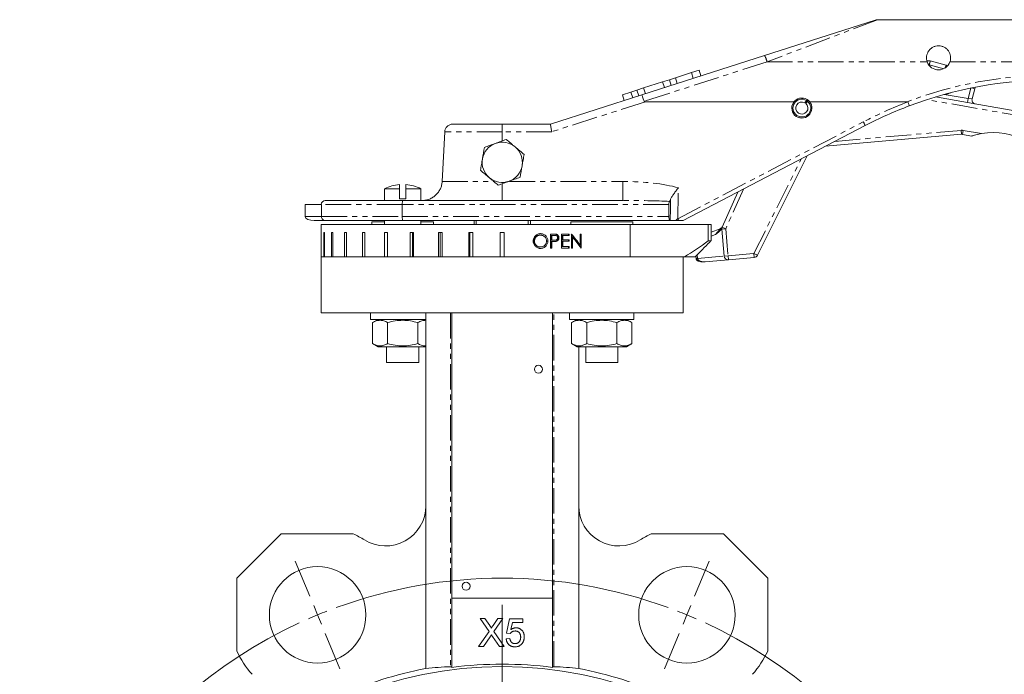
# Model space of a CAD drawing. Header units: millimetres. Extents: x 64 to 548, y -48 to 513.
# Tile 3 of 5: x 64 to 309, y 350 to 513. Entities that reach past the tile are written whole.
import ezdxf

# ---------------------------------------------------------------- set-up
doc = ezdxf.new("R2010")
doc.units = ezdxf.units.MM
doc.linetypes.add('PHANTOM', pattern=[12.7, 6.35, -1.27, 1.27, -1.27, 1.27, -1.27])

# ---------------------------------------------------------------- blocks, each defined once
blk = doc.blocks.new('SW_CENTERMARKSYMBOL_0')
at = {"color": 0, "linetype": 'Continuous', "lineweight": 0}
for p, q in [((-1.91, 4.62), (-5.55, 13.4)), ((93.76, 4.62), (97.39, 13.4)), ((45.92, -105.87), (45.92, 2.5)), ((0, 0), (-0.96, 2.31)), ((0, 0), (0.96, -2.31)), ((91.84, 0), (90.89, -2.31)), ((91.84, 0), (92.8, 2.31)), ((1.91, -4.62), (5.55, -13.4)), ((89.93, -4.62), (86.3, -13.4)), ((45.92, -110.87), (45.92, -108.37)), ((40.92, -110.87), (-67.44, -110.87)), ((45.92, -110.87), (43.42, -110.87)), ((45.92, -110.87), (45.92, -113.37)), ((45.92, -110.87), (48.42, -110.87)), ((50.92, -110.87), (159.29, -110.87)), ((45.92, -115.87), (45.92, -224.23)), ((1.91, -217.11), (5.55, -208.33)), ((89.93, -217.11), (86.3, -208.33)), ((0, -221.73), (0.96, -219.42)), ((91.84, -221.73), (90.89, -219.42)), ((0, -221.73), (-0.96, -224.04)), ((91.84, -221.73), (92.8, -224.04)), ((-1.91, -226.35), (-5.55, -235.13)), ((93.76, -226.35), (97.39, -235.13))]:
    blk.add_line(p, q, dxfattribs=at)
for start, end in [(69.8873, 110.1127), (112.5, 113.6937), (111.3063, 112.5), (67.5, 68.6937), (66.3063, 67.5), (114.8873, 245.1127), (294.8873, 65.1127), (246.3063, 247.5), (247.5, 248.6937), (291.3063, 292.5), (292.5, 293.6937), (249.8873, 290.1127)]:
    blk.add_arc((45.92, -110.87), 120, start, end, dxfattribs=at)

msp = doc.modelspace()

# ---------------------------------------------------------------- linework, layer by layer
at = {"color": 7, "linetype": 'Continuous', "lineweight": 15}
for p, q in [((249.67, 503.96), (277.14, 512.77)), ((402.44, 512.87), (277.75, 512.87)), ((219.13, 494.16), (249.67, 503.96)), ((290.87, 502.59), (294.8, 501.54)), ((227.49, 498.41), (231.47, 499.69)), ((231.47, 499.69), (233.38, 500.3)), ((231.47, 499.69), (231.93, 498.26)), ((233.38, 500.3), (233.84, 498.87)), ((294.8, 501.54), (294.5, 500.81)), ((294.8, 501.54), (295.15, 501.34)), ((224.31, 497.39), (219.6, 495.88)), ((225.99, 497.93), (224.31, 497.39)), ((224.31, 497.39), (224.77, 495.96)), ((225.99, 497.93), (227.49, 498.41)), ((225.99, 497.93), (226.45, 496.5)), ((227.49, 498.41), (227.95, 496.98)), ((214.34, 494.19), (216.42, 494.86)), ((216.42, 494.86), (217.91, 495.34)), ((216.42, 494.86), (216.88, 493.43)), ((219.6, 495.88), (217.91, 495.34)), ((217.91, 495.34), (218.37, 493.91)), ((219.6, 495.88), (220.05, 494.45)), ((301.96, 495.7), (301.27, 493.13)), ((196.44, 486.87), (219.13, 494.16)), ((214.34, 494.19), (214.79, 492.76)), ((220.08, 492.46), (257.01, 492.46)), ((260.07, 492.77), (259.66, 492.19)), ((259.91, 492.01), (260.32, 492.6)), ((260.07, 492.77), (260.23, 493.01)), ((260.48, 492.84), (260.32, 492.6)), ((260.87, 492.46), (285.16, 492.46)), ((292.16, 493.63), (300.09, 492.23)), ((300.09, 492.23), (390.26, 476.41)), ((169.49, 472.61), (170.14, 484.98)), ((172.13, 486.87), (184.44, 486.87)), ((184.44, 486.87), (196.44, 486.87)), ((274.68, 486.51), (229.44, 462.87)), ((298.61, 484.34), (264.82, 481.35)), ((301.21, 483.91), (298.87, 484.33)), ((260.29, 478.98), (247.91, 454.23)), ((155.19, 470.8), (155.19, 467.87)), ((155.19, 470.8), (158.89, 470.8)), ((158.89, 470.8), (158.89, 471.84)), ((158.89, 468.3), (158.89, 470.8)), ((160.49, 471.84), (160.49, 470.8)), ((160.49, 470.8), (160.49, 468.3)), ((160.49, 470.8), (164.19, 470.8)), ((164.19, 467.87), (164.19, 470.8)), ((140.44, 467.87), (159.73, 467.87)), ((160.49, 468.3), (158.89, 468.3)), ((159.73, 467.87), (214.42, 467.87)), ((239.1, 461.24), (243.03, 469.97)), ((135.44, 466.87), (139.49, 466.87)), ((135.44, 466.87), (135.44, 463.87)), ((139.49, 466.87), (139.49, 463.87)), ((159.57, 466.87), (159.57, 463.87)), ((225.86, 466.87), (225.86, 463.87)), ((140.46, 462.87), (137.7, 462.87)), ((159.73, 462.87), (140.46, 462.87)), ((155.19, 462.87), (155.19, 461.87)), ((226.4, 462.87), (159.73, 462.87)), ((164.19, 461.87), (164.19, 462.87)), ((177.44, 461.87), (177.44, 462.87)), ((177.98, 462.87), (177.98, 461.87)), ((190.9, 461.87), (190.9, 462.87)), ((191.44, 462.87), (191.44, 461.87)), ((229.44, 462.87), (228.31, 462.87)), ((139.44, 461.87), (139.44, 459.87)), ((216.26, 461.87), (139.44, 461.87)), ((152.01, 462.52), (152.01, 461.87)), ((155.19, 462.52), (152.01, 462.52)), ((167.38, 462.52), (164.19, 462.52)), ((167.38, 461.87), (167.38, 462.52)), ((201.5, 462.52), (201.5, 461.87)), ((216.87, 462.52), (201.5, 462.52)), ((216.26, 453.87), (216.26, 461.87)), ((235.68, 461.87), (216.26, 461.87)), ((216.87, 461.87), (216.87, 462.52)), ((235.68, 457.87), (235.68, 461.87)), ((236.36, 461.87), (235.68, 461.87)), ((236.36, 457.87), (236.36, 461.87)), ((236.36, 461.87), (236.36, 461.87)), ((236.36, 459.99), (238.61, 460.85)), ((238.96, 460.93), (239.1, 461.24)), ((239.61, 454.03), (239.02, 460.74)), ((139.44, 459.87), (139.44, 453.87)), ((139.44, 459.87), (139.44, 459.87)), ((140.04, 459.87), (140.21, 459.87)), ((140.04, 453.87), (140.04, 459.87)), ((140.21, 459.87), (140.21, 453.87)), ((141.99, 459.87), (142.33, 459.87)), ((141.99, 453.87), (141.99, 459.87)), ((142.33, 459.87), (142.33, 453.87)), ((145.22, 459.87), (145.72, 459.87)), ((145.22, 453.87), (145.22, 459.87)), ((145.72, 459.87), (145.72, 453.87)), ((149.65, 459.87), (150.29, 459.87)), ((149.65, 453.87), (149.65, 459.87)), ((150.29, 459.87), (150.29, 453.87)), ((155.13, 459.87), (155.9, 459.87)), ((155.13, 453.87), (155.13, 459.87)), ((155.9, 459.87), (155.9, 453.87)), ((161.51, 459.87), (162.38, 459.87)), ((161.51, 453.87), (161.51, 459.87)), ((162.14, 459.87), (162.14, 453.87)), ((162.38, 459.87), (162.38, 453.87)), ((168.58, 459.87), (169.52, 459.87)), ((168.58, 453.87), (168.58, 459.87)), ((169.01, 459.87), (169.01, 453.87)), ((169.52, 459.87), (169.52, 453.87)), ((176.13, 459.87), (177.12, 459.87)), ((176.13, 453.87), (176.13, 459.87)), ((176.35, 459.87), (176.35, 453.87)), ((177.12, 459.87), (177.12, 453.87)), ((183.94, 453.87), (183.94, 459.87)), ((183.94, 459.87), (184.94, 459.87)), ((184.94, 459.87), (184.94, 453.87)), ((193.8, 459.26), (193.96, 459.26)), ((197.12, 459.53), (196.46, 459.53)), ((196.46, 459.53), (196.46, 456.03)), ((196.6, 459.17), (196.6, 458)), ((196.6, 459.17), (196.76, 459.17)), ((196.6, 458), (196.76, 458)), ((196.76, 458), (196.76, 459.17)), ((196.76, 459.17), (197.37, 459.17)), ((197.35, 457.99), (197.36, 457.99)), ((197.72, 459.47), (197.88, 459.47)), ((198.36, 458.59), (198.52, 458.59)), ((201.05, 459.53), (199.2, 459.53)), ((199.2, 459.53), (199.2, 456.03)), ((199.34, 459.17), (199.34, 458.09)), ((199.34, 459.17), (199.49, 459.17)), ((199.34, 458.09), (199.49, 458.09)), ((199.49, 458.09), (199.49, 459.17)), ((199.49, 459.17), (201.05, 459.17)), ((201.05, 458.09), (199.49, 458.09)), ((200.89, 459.53), (200.89, 459.17)), ((200.89, 458.09), (200.89, 457.73)), ((201.05, 459.17), (201.05, 459.53)), ((201.05, 457.73), (201.05, 458.09)), ((201.69, 459.53), (201.63, 459.53)), ((201.63, 459.53), (201.63, 456.03)), ((201.77, 458.77), (201.77, 456.03)), ((201.77, 458.77), (201.92, 458.77)), ((201.92, 456.03), (201.92, 458.77)), ((204.1, 459.53), (203.82, 459.53)), ((203.82, 459.53), (203.82, 456.77)), ((203.95, 459.53), (203.95, 456.15)), ((204.1, 456.03), (204.1, 459.53)), ((235.68, 457.87), (236.36, 457.87)), ((192.3, 457.76), (192.46, 457.76)), ((193.8, 456.3), (193.96, 456.3)), ((195.61, 457.78), (195.76, 457.78)), ((196.46, 456.03), (196.76, 456.03)), ((196.6, 457.64), (196.6, 456.03)), ((196.6, 457.64), (196.76, 457.64)), ((196.76, 456.03), (196.76, 457.64)), ((196.76, 457.64), (197, 457.64)), ((197.7, 457.7), (197.85, 457.7)), ((199.2, 456.03), (201.05, 456.03)), ((199.34, 457.73), (199.34, 456.39)), ((199.34, 457.73), (199.49, 457.73)), ((199.34, 456.39), (199.49, 456.39)), ((199.49, 456.39), (199.49, 457.73)), ((199.49, 457.73), (201.05, 457.73)), ((201.05, 456.39), (199.49, 456.39)), ((200.89, 456.39), (200.89, 456.03)), ((201.05, 456.03), (201.05, 456.39)), ((201.63, 456.03), (201.92, 456.03)), ((203.66, 456.77), (203.82, 456.77)), ((204.04, 456.03), (204.1, 456.03)), ((139.44, 453.87), (139.44, 439.87)), ((139.44, 453.87), (221.09, 453.87)), ((140.04, 453.87), (139.44, 453.87)), ((141.99, 453.87), (140.21, 453.87)), ((145.22, 453.87), (142.33, 453.87)), ((149.65, 453.87), (145.72, 453.87)), ((155.13, 453.87), (150.29, 453.87)), ((161.51, 453.87), (155.9, 453.87)), ((168.58, 453.87), (162.38, 453.87)), ((176.13, 453.87), (169.52, 453.87)), ((183.94, 453.87), (177.12, 453.87)), ((177.44, 453.87), (177.44, 453.87)), ((177.98, 453.87), (177.98, 453.87)), ((216.26, 453.87), (184.94, 453.87)), ((190.9, 453.87), (190.9, 453.87)), ((191.44, 453.87), (191.44, 453.87)), ((229.73, 453.87), (221.09, 453.87)), ((229.44, 439.87), (229.44, 453.87)), ((229.73, 453.87), (232.43, 453.87)), ((232.58, 454.03), (232.64, 453.41)), ((240.69, 453.12), (234.93, 452.61)), ((247.11, 453.69), (240.69, 453.12)), ((139.44, 439.87), (229.44, 439.87)), ((151.69, 439.87), (151.69, 438.27)), ((159.69, 438.27), (151.69, 438.27)), ((153.57, 438.27), (152.19, 437.47)), ((165.44, 438.27), (159.69, 438.27)), ((165.44, 439.87), (165.44, 391.9)), ((171.94, 368.87), (171.94, 439.87)), ((196.94, 439.87), (196.94, 368.87)), ((201.19, 439.87), (201.19, 438.27)), ((209.19, 438.27), (201.19, 438.27)), ((203.06, 438.27), (201.68, 437.47)), ((217.19, 438.27), (209.19, 438.27)), ((216.7, 437.47), (215.31, 438.27)), ((217.19, 438.27), (217.19, 439.87)), ((152.19, 437.47), (152.19, 432.27)), ((155.94, 437.47), (155.94, 432.27)), ((163.44, 437.47), (163.44, 432.27)), ((201.68, 437.47), (201.68, 432.27)), ((205.44, 437.47), (205.44, 432.27)), ((212.94, 437.47), (212.94, 432.27)), ((216.7, 437.47), (216.7, 432.27)), ((152.19, 432.27), (153.57, 431.47)), ((153.57, 431.47), (165.44, 431.47)), ((155.69, 431.47), (155.69, 427.52)), ((163.69, 427.52), (163.69, 431.47)), ((201.68, 432.27), (203.06, 431.47)), ((203.06, 431.47), (215.31, 431.47)), ((203.44, 431.47), (203.44, 391.9)), ((205.19, 431.47), (205.19, 427.52)), ((213.19, 427.52), (213.19, 431.47)), ((215.31, 431.47), (216.7, 432.27)), ((163.69, 427.52), (155.69, 427.52)), ((213.19, 427.52), (205.19, 427.52)), ((165.44, 351.41), (165.44, 391.9)), ((203.44, 391.9), (203.44, 351.41)), ((129.44, 384.87), (118.44, 373.87)), ((147.38, 384.87), (129.44, 384.87)), ((239.44, 384.87), (221.5, 384.87)), ((250.44, 373.87), (239.44, 384.87)), ((118.44, 373.87), (118.44, 355.74)), ((250.44, 355.74), (250.44, 373.87)), ((171.94, 368.87), (171.94, 351.67)), ((196.94, 368.87), (171.94, 368.87)), ((196.94, 351.67), (196.94, 368.87)), ((178.92, 363.87), (180.11, 363.87)), ((181.15, 360.64), (178.92, 363.87)), ((180.11, 363.87), (181.33, 362.1)), ((182.15, 362.1), (183.37, 363.87)), ((184.57, 363.87), (182.34, 360.63)), ((183.37, 363.87), (184.57, 363.87)), ((185.52, 360.19), (186.24, 363.78)), ((186.24, 363.78), (189.56, 363.78)), ((186.97, 362.88), (186.61, 361.07)), ((189.56, 362.88), (186.97, 362.88)), ((189.56, 363.78), (189.56, 362.88)), ((178.56, 356.87), (181.15, 360.64)), ((182.34, 360.63), (184.93, 356.87)), ((186.42, 360.1), (185.52, 360.19)), ((181.42, 359.28), (179.76, 356.87)), ((183.74, 356.87), (182.04, 359.34)), ((185.43, 358.76), (186.33, 358.85)), ((179.76, 356.87), (178.56, 356.87)), ((184.93, 356.87), (183.74, 356.87))]:
    msp.add_line(p, q, dxfattribs=at)
at = {"color": 8, "linetype": 'PHANTOM', "lineweight": 0}
for p, q in [((277.75, 512.87), (250.28, 502.37)), ((250.28, 502.37), (219.71, 492.56)), ((250.28, 502.37), (290.11, 502.37)), ((295.77, 502.37), (402.44, 502.37)), ((290.61, 501.62), (290.49, 501.65)), ((294.22, 500.66), (290.61, 501.62)), ((300.26, 493.22), (300.96, 495.85)), ((301.96, 495.7), (301.22, 495.9)), ((220.08, 492.46), (196.75, 484.98)), ((390.08, 475.43), (290.08, 492.97)), ((294.34, 494.26), (300.26, 493.22)), ((300.09, 492.23), (300.26, 493.22)), ((300.26, 493.22), (301.27, 493.13)), ((228.07, 463.34), (274.22, 487.44)), ((184.44, 484.98), (170.14, 484.98)), ((184.44, 486.87), (184.44, 484.98)), ((184.44, 482.69), (184.44, 484.98)), ((196.75, 484.98), (184.44, 484.98)), ((267.13, 482.56), (298.52, 485.33)), ((298.61, 484.34), (298.52, 485.33)), ((298.87, 484.33), (299.04, 485.31)), ((299.04, 485.31), (303.61, 484.51)), ((247.02, 454.68), (258.77, 478.19)), ((169.49, 472.61), (182.32, 472.61)), ((186.24, 472.61), (214.42, 472.61)), ((214.42, 472.61), (214.42, 467.87)), ((184.44, 472.03), (184.44, 467.87)), ((244.46, 470.72), (240.01, 460.83)), ((159.57, 466.87), (139.49, 466.87)), ((225.86, 466.87), (159.57, 466.87)), ((135.44, 463.87), (139.49, 463.87)), ((139.49, 463.87), (159.57, 463.87)), ((159.57, 463.87), (225.86, 463.87)), ((236.36, 457.87), (236.36, 461.87)), ((240.01, 460.83), (239.02, 460.74)), ((239.1, 461.24), (240.01, 460.83)), ((240.01, 460.83), (240.6, 454.11)), ((197.19, 457.99), (197.35, 457.99)), ((237.47, 459.43), (236.36, 459.01)), ((232.99, 453.44), (232.64, 453.41)), ((232.91, 454.36), (232.99, 453.44)), ((232.99, 453.44), (239.61, 454.03)), ((240.6, 454.11), (239.61, 454.03)), ((240.6, 454.11), (247.02, 454.68)), ((240.6, 454.11), (240.69, 453.12)), ((247.02, 454.68), (247.11, 453.69)), ((247.02, 454.68), (247.91, 454.23)), ((171.58, 439.87), (171.58, 351.85)), ((197.3, 351.85), (197.3, 439.87))]:
    msp.add_line(p, q, dxfattribs=at)
at = {"color": 7, "linetype": 'Continuous', "lineweight": 15, "flags": 128}
msp.add_lwpolyline([(302.02, 496.06), (302.02, 496.02), (301.96, 495.7)], dxfattribs=at)
at = {"color": 7, "linetype": 'Continuous', "lineweight": 15}
for centre, radius in [((193.44, 425.87), 1), ((138.52, 364.74), 12), ((230.36, 364.74), 12), ((175.44, 371.87), 1), ((184.44, 253.87), 98)]:
    msp.add_circle(centre, radius, dxfattribs=at)
for centre, radius, start, end in [((277.75, 510.87), 2, 90.9091, 107.796), ((290.35, 500.66), 2, 74.8488, 98.5768), ((292.94, 503.37), 3, 199.4141, 340.5859), ((320.99, 397.87), 100, 90, 110.6891), ((294.57, 497.33), 3, 270.9865, 298.7672), ((258.94, 490.87), 2.5, 58.9742, 51.9239), ((258.94, 490.87), 2.21, 59.4351, 51.463), ((258.94, 490.87), 1.5, 61.3309, 49.5672), ((258.94, 490.87), 2.5, 51.9446, 58.9742), ((302.24, 492.87), 1, 165.0487, 260.0487), ((320.99, 397.87), 100, 110.6891, 117.582), ((184.44, 477.37), 5, 50.0087, 110.0087), ((298.7, 483.34), 1, 80.0487, 95.0487), ((306.5, 467.76), 17, 60.2988, 99.7987), ((184.44, 477.37), 5, 110.0087, 170.0087), ((184.44, 477.37), 5, 350.0087, 50.0087), ((184.44, 477.37), 5, 170.0087, 230.0087), ((184.44, 477.37), 5, 290.0087, 350.0087), ((184.44, 477.37), 5, 230.0087, 290.0087), ((159.69, 461.87), 10, 94.5886, 116.7437), ((159.69, 461.87), 10, 63.2563, 85.4114), ((140.44, 466.87), 1, 90, 180), ((238.25, 461.79), 1, 290.9941, 335.7735), ((240.01, 460.83), 1, 155.7735, 185.0487), ((240.6, 454.11), 1, 185.0487, 275.0487), ((247.02, 454.68), 1, 275.0487, 333.4412), ((155.44, 391.9), 10, 238.0747, 0), ((213.44, 391.9), 10, 180, 301.9253), ((138.52, 364.74), 22, 58.0747, 66.2345), ((230.36, 364.74), 22, 113.7655, 121.9253), ((138.52, 364.74), 22, 204.1278, 222.2452), ((230.36, 364.74), 22, 317.7548, 335.8722), ((184.44, 253.87), 99.37, 101.0229, 127.061), ((184.44, 253.87), 98.6, 82.7164, 97.2836), ((184.44, 253.87), 99.37, 52.939, 78.9771)]:
    msp.add_arc(centre, radius, start, end, dxfattribs=at)
at = {"color": 8, "linetype": 'PHANTOM', "lineweight": 0}
for centre, radius, start, end in [((242.43, 500.25), 8.14, 15.1164, 27.0899), ((320.99, 398.03), 101, 90, 110.7751), ((320.99, 397.92), 101, 110.6781, 117.582), ((264.63, 482.13), 10.97, 23.521, 28.9898), ((298.7, 483.34), 2, 80.0487, 95.0487), ((195.02, 446.01), 37.32, 26.8608, 27.6651)]:
    msp.add_arc(centre, radius, start, end, dxfattribs=at)
at = {"color": 7, "linetype": 'Continuous', "lineweight": 15}
for centre, major_axis, ratio, start_param, end_param in [((219.75, 492.25), (-0.61, 1.9), 0.032792, 4.865546, 6.283185), ((277.17, 510.68), (57.46, 18.12), 0.032805, 3.141925, 3.24523), ((196.75, 484.87), (-0.31, 2), 0.008008, 4.763495, 6.281932), ((137.7, 463.87), (-2.26, 0), 0.443267, 0, 1.570796), ((184.44, 457.98), (44.5, -0.53), 0.003889, 1.280225, 1.294001), ((184.44, 457.98), (45, -0.54), 0.003889, 1.279963, 1.293587), ((184.44, 463.77), (-43.74, 52.57), 0.155868, 4.450953, 4.503216), ((184.44, 463.77), (-44.23, 53.16), 0.155868, 4.452433, 4.504109), ((184.44, 463.32), (-44.23, 53.17), 0.155864, 4.447015, 4.498596), ((175.57, 253.87), (98.46, 0), 0.995936, 1.611374, 1.673889), ((193.31, 253.87), (98.46, 0), 0.995936, 1.467704, 1.530219)]:
    msp.add_ellipse(centre, major_axis=major_axis, ratio=ratio, start_param=start_param, end_param=end_param, dxfattribs=at)
at = {"color": 8, "linetype": 'PHANTOM', "lineweight": 0}
for centre, major_axis, ratio, start_param, end_param in [((213.37, 466.61), (20.89, 0.33), 0.286825, 0.774954, 1.516144), ((184.44, 796.74), (0, 896.81), 0.052408, 4.331482, 4.340712), ((213.37, 466.87), (19.45, 0.05), 0.051335, 0.860596, 1.516796), ((184.44, 796.84), (0, 896.81), 0.050178, 4.330851, 4.337146), ((237.08, 459.2), (1.54, 1.66), 0.054773, 4.904082, 6.394837), ((234.84, 453.61), (1.86, 0.16), 0.536629, 3.141593, 4.712389)]:
    msp.add_ellipse(centre, major_axis=major_axis, ratio=ratio, start_param=start_param, end_param=end_param, dxfattribs=at)
at = {"color": 7, "linetype": 'Continuous', "lineweight": 15}
for points, knots in [([(290.11, 502.37), (290.03, 502.6), (289.98, 502.84), (289.93, 503.32), (289.94, 503.56), (290, 504.03), (290.07, 504.26), (290.24, 504.69), (290.35, 504.9), (290.62, 505.28), (290.77, 505.46), (291.13, 505.77), (291.32, 505.91), (291.74, 506.13), (291.97, 506.22), (292.44, 506.34), (292.69, 506.37), (293.18, 506.37), (293.43, 506.34), (293.78, 506.25), (293.9, 506.22), (294.13, 506.13), (294.24, 506.08), (294.55, 505.91), (294.75, 505.77), (295.11, 505.46), (295.26, 505.28), (295.53, 504.9), (295.64, 504.7), (295.82, 504.26), (295.88, 504.03), (295.94, 503.56), (295.95, 503.32), (295.9, 502.84), (295.85, 502.6), (295.77, 502.37)], [0, 0, 0, 0, 0.0625, 0.0625, 0.125, 0.125, 0.1875, 0.1875, 0.25, 0.25, 0.3125, 0.3125, 0.375, 0.375, 0.4375, 0.4375, 0.5, 0.5, 0.5625, 0.5625, 0.59375, 0.59375, 0.625, 0.625, 0.6875, 0.6875, 0.75, 0.75, 0.8125, 0.8125, 0.875, 0.875, 0.9375, 0.9375, 1, 1, 1, 1]), ([(285.32, 492.42), (285.32, 492.43), (285.3, 492.44), (285.28, 492.45), (285.26, 492.46), (285.22, 492.46), (285.19, 492.46), (285.16, 492.46)], [0, 0, 0, 0, 0.25, 0.25, 0.5, 0.5, 1, 1, 1, 1]), ([(285.32, 492.42), (285.37, 492.29), (285.42, 492.16), (285.5, 491.92), (285.54, 491.81), (285.6, 491.63), (285.63, 491.55), (285.66, 491.45), (285.66, 491.42), (285.66, 491.42)], [0, 0, 0, 0, 0.25, 0.25, 0.5, 0.5, 0.75, 0.75, 1, 1, 1, 1]), ([(170.14, 484.98), (170.15, 485.23), (170.22, 485.48), (170.43, 485.94), (170.58, 486.15), (170.94, 486.5), (171.16, 486.63), (171.63, 486.82), (171.88, 486.87), (172.13, 486.87)], [0, 0, 0, 0, 0.25, 0.25, 0.5, 0.5, 0.75, 0.75, 1, 1, 1, 1]), ([(185.44, 483.06), (185, 482.9), (184.55, 482.73), (183.64, 482.4), (183.19, 482.24), (182.73, 482.07)], [0, 0, 0, 0, 0.5, 0.5, 1, 1, 1, 1]), ([(187.65, 481.2), (187.47, 481.36), (187.28, 481.52), (186.9, 481.83), (186.72, 481.99), (186.17, 482.45), (185.8, 482.75), (185.44, 483.06)], [0, 0, 0, 0, 0.25, 0.25, 0.5, 0.5, 1, 1, 1, 1]), ([(303.61, 484.51), (303.37, 484.47), (303.14, 484.42), (302.68, 484.32), (302.44, 484.27), (302, 484.15), (301.78, 484.09), (301.49, 484), (301.4, 483.97), (301.26, 483.93), (301.21, 483.91), (301.21, 483.91)], [0, 0, 0, 0, 0.25, 0.25, 0.5, 0.5, 0.75, 0.75, 0.875, 0.875, 1, 1, 1, 1]), ([(182.73, 482.07), (182.27, 481.9), (181.81, 481.73), (180.9, 481.4), (180.46, 481.24), (180.02, 481.08)], [0, 0, 0, 0, 0.5, 0.5, 1, 1, 1, 1]), ([(179.52, 478.24), (179.47, 478), (179.43, 477.75), (179.35, 477.28), (179.3, 477.04), (179.18, 476.33), (179.1, 475.86), (179.02, 475.4)], [0, 0, 0, 0, 0.25, 0.25, 0.5, 0.5, 1, 1, 1, 1]), ([(189.36, 476.5), (189.41, 476.74), (189.45, 476.99), (189.53, 477.47), (189.58, 477.7), (189.7, 478.41), (189.78, 478.88), (189.87, 479.35)], [0, 0, 0, 0, 0.25, 0.25, 0.5, 0.5, 1, 1, 1, 1]), ([(169.49, 472.61), (169.48, 472.29), (169.43, 471.98), (169.28, 471.37), (169.17, 471.07), (168.91, 470.49), (168.75, 470.22), (168.38, 469.7), (168.17, 469.46), (167.71, 469.03), (167.47, 468.83), (166.93, 468.49), (166.65, 468.34), (166.06, 468.11), (165.76, 468.02), (165.29, 467.93), (165.13, 467.91), (164.82, 467.88), (164.66, 467.87), (164.5, 467.87)], [0, 0, 0, 0, 0.125, 0.125, 0.25, 0.25, 0.375, 0.375, 0.5, 0.5, 0.625, 0.625, 0.75, 0.75, 0.875, 0.875, 0.9375, 0.9375, 1, 1, 1, 1]), ([(181.23, 473.54), (181.42, 473.38), (181.6, 473.22), (181.98, 472.91), (182.16, 472.76), (182.71, 472.29), (183.08, 471.99), (183.44, 471.68)], [0, 0, 0, 0, 0.25, 0.25, 0.5, 0.5, 1, 1, 1, 1]), ([(186.15, 472.67), (185.69, 472.51), (185.23, 472.34), (184.32, 472.01), (183.88, 471.84), (183.44, 471.68)], [0, 0, 0, 0, 0.5, 0.5, 1, 1, 1, 1]), ([(188.86, 473.66), (188.42, 473.5), (187.97, 473.33), (187.07, 473.01), (186.61, 472.84), (186.15, 472.67)], [0, 0, 0, 0, 0.5, 0.5, 1, 1, 1, 1]), ([(226.31, 468.16), (226.4, 468.38), (226.52, 468.6), (226.79, 469.06), (226.95, 469.3), (227.29, 469.78), (227.47, 470.03), (227.75, 470.4), (227.85, 470.53), (228.04, 470.78), (228.14, 470.91), (228.23, 471.04)], [0, 0, 0, 0, 0.25, 0.25, 0.5, 0.5, 0.75, 0.75, 0.875, 0.875, 1, 1, 1, 1]), ([(159.57, 466.87), (159.57, 467.01), (159.57, 467.15), (159.59, 467.39), (159.6, 467.51), (159.65, 467.77), (159.69, 467.87), (159.73, 467.87)], [0, 0, 0, 0, 0.25, 0.25, 0.5, 0.5, 1, 1, 1, 1]), ([(226.05, 467.66), (226, 467.58), (225.95, 467.47), (225.88, 467.2), (225.86, 467.04), (225.86, 466.87)], [0, 0, 0, 0, 0.5, 0.5, 1, 1, 1, 1]), ([(139.49, 463.87), (139.49, 463.73), (139.52, 463.59), (139.63, 463.34), (139.7, 463.23), (139.98, 462.96), (140.22, 462.87), (140.46, 462.87)], [0, 0, 0, 0, 0.25, 0.25, 0.5, 0.5, 1, 1, 1, 1]), ([(159.57, 463.87), (159.57, 463.73), (159.57, 463.59), (159.59, 463.35), (159.6, 463.24), (159.65, 462.97), (159.69, 462.87), (159.73, 462.87)], [0, 0, 0, 0, 0.25, 0.25, 0.5, 0.5, 1, 1, 1, 1]), ([(225.86, 463.87), (225.86, 463.75), (225.87, 463.63), (225.91, 463.42), (225.94, 463.32), (226, 463.16), (226.04, 463.09), (226.12, 462.98), (226.16, 462.94), (226.2, 462.92)], [0, 0, 0, 0, 0.25, 0.25, 0.5, 0.5, 0.75, 0.75, 1, 1, 1, 1]), ([(227.49, 462.87), (227.38, 462.87), (227.27, 462.87), (227.06, 462.87), (226.97, 462.87), (226.69, 462.87), (226.53, 462.87), (226.4, 462.87)], [0, 0, 0, 0, 0.25, 0.25, 0.5, 0.5, 1, 1, 1, 1]), ([(238.96, 460.93), (238.81, 460.59), (238.56, 460.32), (238.04, 459.85), (237.75, 459.64), (237.47, 459.43)], [0, 0, 0, 0, 0.5, 0.5, 1, 1, 1, 1]), ([(193.94, 459.62), (193.88, 459.62), (193.82, 459.61), (193.71, 459.6), (193.65, 459.59), (193.48, 459.56), (193.36, 459.52), (193.14, 459.43), (193.04, 459.37), (192.84, 459.24), (192.75, 459.16), (192.58, 458.99), (192.51, 458.89), (192.38, 458.69), (192.33, 458.58), (192.24, 458.36), (192.2, 458.24), (192.17, 458.06), (192.16, 458), (192.15, 457.88), (192.15, 457.82), (192.15, 457.76)], [0, 0, 0, 0, 0.0625, 0.0625, 0.125, 0.125, 0.25, 0.25, 0.375, 0.375, 0.5, 0.5, 0.625, 0.625, 0.75, 0.75, 0.875, 0.875, 0.9375, 0.9375, 1, 1, 1, 1]), ([(193.8, 459.26), (193.71, 459.26), (193.61, 459.25), (193.42, 459.21), (193.33, 459.18), (193.15, 459.11), (193.06, 459.06), (192.9, 458.96), (192.82, 458.9), (192.68, 458.76), (192.61, 458.69), (192.5, 458.52), (192.45, 458.44), (192.38, 458.25), (192.35, 458.16), (192.31, 457.96), (192.3, 457.86), (192.3, 457.76)], [0, 0, 0, 0, 0.125, 0.125, 0.25, 0.25, 0.375, 0.375, 0.5, 0.5, 0.625, 0.625, 0.75, 0.75, 0.875, 0.875, 1, 1, 1, 1]), ([(192.46, 457.76), (192.46, 457.86), (192.47, 457.96), (192.5, 458.15), (192.53, 458.25), (192.61, 458.43), (192.66, 458.52), (192.77, 458.68), (192.83, 458.76), (193.04, 458.96), (193.21, 459.07), (193.48, 459.18), (193.57, 459.21), (193.76, 459.25), (193.86, 459.26), (193.96, 459.26)], [0, 0, 0, 0, 0.125, 0.125, 0.25, 0.25, 0.375, 0.375, 0.5, 0.5, 0.75, 0.75, 0.875, 0.875, 1, 1, 1, 1]), ([(195.76, 457.78), (195.76, 457.84), (195.76, 457.9), (195.75, 458.02), (195.74, 458.08), (195.71, 458.26), (195.68, 458.38), (195.59, 458.6), (195.53, 458.71), (195.4, 458.91), (195.32, 459.01), (195.15, 459.18), (195.06, 459.25), (194.86, 459.39), (194.75, 459.44), (194.53, 459.53), (194.42, 459.56), (194.18, 459.61), (194.06, 459.61), (193.94, 459.62)], [0, 0, 0, 0, 0.0625, 0.0625, 0.125, 0.125, 0.25, 0.25, 0.375, 0.375, 0.5, 0.5, 0.625, 0.625, 0.75, 0.75, 0.875, 0.875, 1, 1, 1, 1]), ([(193.96, 459.26), (194.06, 459.26), (194.15, 459.25), (194.34, 459.21), (194.43, 459.18), (194.61, 459.11), (194.7, 459.07), (194.86, 458.96), (194.94, 458.9), (195.08, 458.77), (195.15, 458.7), (195.26, 458.54), (195.31, 458.45), (195.38, 458.27), (195.41, 458.17), (195.45, 457.98), (195.46, 457.88), (195.46, 457.78)], [0, 0, 0, 0, 0.125, 0.125, 0.25, 0.25, 0.375, 0.375, 0.5, 0.5, 0.625, 0.625, 0.75, 0.75, 0.875, 0.875, 1, 1, 1, 1]), ([(196.96, 459.53), (197.09, 459.53), (197.22, 459.52), (197.47, 459.51), (197.6, 459.5), (197.72, 459.47)], [0, 0, 0, 0, 0.5, 0.5, 1, 1, 1, 1]), ([(197.88, 459.47), (197.75, 459.5), (197.63, 459.51), (197.37, 459.52), (197.24, 459.53), (197.12, 459.53)], [0, 0, 0, 0, 0.5, 0.5, 1, 1, 1, 1]), ([(198.22, 458.59), (198.22, 458.53), (198.21, 458.48), (198.19, 458.38), (198.17, 458.34), (198.09, 458.2), (198.02, 458.13), (197.84, 458.04), (197.74, 458.02), (197.54, 458), (197.45, 457.99), (197.35, 457.99)], [0, 0, 0, 0, 0.125, 0.125, 0.25, 0.25, 0.5, 0.5, 0.75, 0.75, 1, 1, 1, 1]), ([(197.37, 459.17), (197.47, 459.17), (197.56, 459.16), (197.75, 459.14), (197.85, 459.13), (198.02, 459.03), (198.09, 458.96), (198.17, 458.83), (198.19, 458.78), (198.21, 458.69), (198.22, 458.64), (198.22, 458.59)], [0, 0, 0, 0, 0.25, 0.25, 0.5, 0.5, 0.75, 0.75, 0.875, 0.875, 1, 1, 1, 1]), ([(198.36, 458.59), (198.36, 458.48), (198.35, 458.38), (198.3, 458.19), (198.25, 458.09), (198.13, 457.93), (198.06, 457.86), (197.89, 457.76), (197.79, 457.73), (197.7, 457.7)], [0, 0, 0, 0, 0.25, 0.25, 0.5, 0.5, 0.75, 0.75, 1, 1, 1, 1]), ([(197.72, 459.47), (197.82, 459.45), (197.91, 459.41), (198.07, 459.3), (198.14, 459.23), (198.25, 459.07), (198.3, 458.98), (198.34, 458.84), (198.35, 458.79), (198.36, 458.69), (198.36, 458.64), (198.36, 458.59)], [0, 0, 0, 0, 0.25, 0.25, 0.5, 0.5, 0.75, 0.75, 0.875, 0.875, 1, 1, 1, 1]), ([(197.85, 457.7), (197.95, 457.73), (198.04, 457.76), (198.21, 457.86), (198.28, 457.93), (198.41, 458.09), (198.45, 458.18), (198.51, 458.38), (198.52, 458.48), (198.52, 458.59)], [0, 0, 0, 0, 0.25, 0.25, 0.5, 0.5, 0.75, 0.75, 1, 1, 1, 1]), ([(198.52, 458.59), (198.52, 458.69), (198.51, 458.79), (198.45, 458.98), (198.41, 459.07), (198.29, 459.23), (198.22, 459.3), (198.1, 459.38), (198.06, 459.41), (197.97, 459.45), (197.93, 459.46), (197.88, 459.47)], [0, 0, 0, 0, 0.25, 0.25, 0.5, 0.5, 0.75, 0.75, 0.875, 0.875, 1, 1, 1, 1]), ([(236.36, 457.87), (236.37, 457.87), (236.36, 457.86), (236.32, 457.81), (236.29, 457.78), (236.19, 457.68), (236.11, 457.59), (236.02, 457.5)], [0, 0, 0, 0, 0.25, 0.25, 0.5, 0.5, 1, 1, 1, 1]), ([(192.15, 457.76), (192.15, 457.7), (192.15, 457.64), (192.16, 457.52), (192.17, 457.46), (192.2, 457.28), (192.24, 457.17), (192.33, 456.94), (192.39, 456.84), (192.52, 456.64), (192.6, 456.55), (192.77, 456.38), (192.86, 456.3), (193.06, 456.17), (193.17, 456.11), (193.38, 456.02), (193.5, 455.99), (193.67, 455.96), (193.73, 455.95), (193.85, 455.94), (193.91, 455.94), (193.97, 455.94)], [0, 0, 0, 0, 0.0625, 0.0625, 0.125, 0.125, 0.25, 0.25, 0.375, 0.375, 0.5, 0.5, 0.625, 0.625, 0.75, 0.75, 0.875, 0.875, 0.9375, 0.9375, 1, 1, 1, 1]), ([(192.3, 457.76), (192.31, 457.66), (192.31, 457.57), (192.35, 457.37), (192.38, 457.28), (192.45, 457.1), (192.5, 457.01), (192.62, 456.85), (192.68, 456.78), (192.89, 456.58), (193.06, 456.47), (193.33, 456.36), (193.42, 456.34), (193.61, 456.3), (193.71, 456.3), (193.8, 456.3)], [0, 0, 0, 0, 0.125, 0.125, 0.25, 0.25, 0.375, 0.375, 0.5, 0.5, 0.75, 0.75, 0.875, 0.875, 1, 1, 1, 1]), ([(193.96, 456.3), (193.86, 456.3), (193.77, 456.3), (193.58, 456.34), (193.48, 456.36), (193.21, 456.47), (193.05, 456.58), (192.84, 456.78), (192.77, 456.85), (192.66, 457.01), (192.61, 457.1), (192.53, 457.28), (192.51, 457.37), (192.48, 457.52), (192.47, 457.56), (192.46, 457.66), (192.46, 457.71), (192.46, 457.76)], [0, 0, 0, 0, 0.125, 0.125, 0.25, 0.25, 0.5, 0.5, 0.625, 0.625, 0.75, 0.75, 0.875, 0.875, 0.9375, 0.9375, 1, 1, 1, 1]), ([(195.46, 457.78), (195.46, 457.68), (195.45, 457.58), (195.41, 457.39), (195.38, 457.29), (195.31, 457.11), (195.26, 457.02), (195.15, 456.86), (195.09, 456.78), (194.88, 456.58), (194.71, 456.47), (194.44, 456.37), (194.34, 456.34), (194.15, 456.3), (194.06, 456.3), (193.96, 456.3)], [0, 0, 0, 0, 0.125, 0.125, 0.25, 0.25, 0.375, 0.375, 0.5, 0.5, 0.75, 0.75, 0.875, 0.875, 1, 1, 1, 1]), ([(193.97, 455.94), (194.09, 455.94), (194.21, 455.95), (194.44, 455.99), (194.55, 456.02), (194.77, 456.11), (194.87, 456.17), (195.07, 456.31), (195.16, 456.39), (195.33, 456.56), (195.4, 456.65), (195.53, 456.85), (195.59, 456.96), (195.68, 457.18), (195.71, 457.3), (195.74, 457.47), (195.75, 457.54), (195.76, 457.66), (195.76, 457.72), (195.76, 457.78)], [0, 0, 0, 0, 0.125, 0.125, 0.25, 0.25, 0.375, 0.375, 0.5, 0.5, 0.625, 0.625, 0.75, 0.75, 0.875, 0.875, 0.9375, 0.9375, 1, 1, 1, 1]), ([(197.7, 457.7), (197.56, 457.67), (197.42, 457.66), (197.13, 457.64), (196.99, 457.64), (196.84, 457.64)], [0, 0, 0, 0, 0.5, 0.5, 1, 1, 1, 1]), ([(197, 457.64), (197.14, 457.64), (197.29, 457.64), (197.57, 457.66), (197.71, 457.67), (197.85, 457.7)], [0, 0, 0, 0, 0.5, 0.5, 1, 1, 1, 1]), ([(232.64, 453.41), (232.65, 453.33), (232.68, 453.18), (232.82, 452.99), (233.02, 452.84), (233.35, 452.69), (233.99, 452.57), (234.55, 452.59), (234.93, 452.61)], [0, 0, 0, 0, 0.091503, 0.172848, 0.258551, 0.372125, 0.571642, 1, 1, 1, 1]), ([(152.19, 437.47), (152.49, 437.65), (152.8, 437.8), (153.43, 438), (153.74, 438.05), (154.22, 438.05), (154.38, 438.04), (154.7, 437.99), (154.85, 437.95), (155.32, 437.8), (155.63, 437.65), (155.94, 437.47)], [0, 0, 0, 0, 0.25, 0.25, 0.5, 0.5, 0.625, 0.625, 0.75, 0.75, 1, 1, 1, 1]), ([(155.94, 437.47), (156.55, 437.65), (157.17, 437.8), (158.43, 438), (159.06, 438.05), (160.33, 438.05), (160.97, 438), (162.22, 437.79), (162.84, 437.65), (163.44, 437.47)], [0, 0, 0, 0, 0.25, 0.25, 0.5, 0.5, 0.75, 0.75, 1, 1, 1, 1]), ([(163.44, 437.47), (163.77, 437.65), (164.42, 437.99), (165.1, 438.03), (165.44, 438.05)], [0, 0, 0, 0, 0.498028, 1, 1, 1, 1]), ([(201.68, 437.47), (201.99, 437.65), (202.3, 437.8), (202.92, 438), (203.24, 438.05), (203.72, 438.05), (203.88, 438.04), (204.19, 437.99), (204.35, 437.95), (204.82, 437.8), (205.13, 437.65), (205.44, 437.47)], [0, 0, 0, 0, 0.25, 0.25, 0.5, 0.5, 0.625, 0.625, 0.75, 0.75, 1, 1, 1, 1]), ([(205.44, 437.47), (206.05, 437.65), (206.67, 437.8), (207.93, 438), (208.56, 438.05), (209.82, 438.05), (210.47, 438), (211.72, 437.79), (212.34, 437.65), (212.94, 437.47)], [0, 0, 0, 0, 0.25, 0.25, 0.5, 0.5, 0.75, 0.75, 1, 1, 1, 1]), ([(212.94, 437.47), (213.25, 437.65), (213.56, 437.8), (214.18, 438), (214.5, 438.05), (214.97, 438.05), (215.13, 438.04), (215.45, 437.99), (215.61, 437.95), (216.08, 437.8), (216.39, 437.65), (216.7, 437.47)], [0, 0, 0, 0, 0.25, 0.25, 0.5, 0.5, 0.625, 0.625, 0.75, 0.75, 1, 1, 1, 1]), ([(155.94, 432.27), (155.63, 432.09), (155.32, 431.95), (154.7, 431.74), (154.39, 431.69), (153.91, 431.69), (153.75, 431.7), (153.43, 431.75), (153.27, 431.79), (152.8, 431.94), (152.49, 432.09), (152.19, 432.27)], [0, 0, 0, 0, 0.25, 0.25, 0.5, 0.5, 0.625, 0.625, 0.75, 0.75, 1, 1, 1, 1]), ([(155.94, 432.27), (156.55, 432.09), (157.17, 431.94), (158.43, 431.74), (159.06, 431.69), (160.33, 431.69), (160.97, 431.74), (162.22, 431.95), (162.84, 432.09), (163.44, 432.27)], [0, 0, 0, 0, 0.25, 0.25, 0.5, 0.5, 0.75, 0.75, 1, 1, 1, 1]), ([(165.44, 431.72), (165.36, 431.71), (164.68, 431.6), (164.02, 431.96), (163.44, 432.27)], [0, 0, 0, 0, 0.125496, 1, 1, 1, 1]), ([(205.44, 432.27), (205.13, 432.09), (204.82, 431.95), (204.2, 431.74), (203.88, 431.69), (203.4, 431.69), (203.24, 431.7), (202.93, 431.75), (202.77, 431.79), (202.3, 431.94), (201.99, 432.09), (201.68, 432.27)], [0, 0, 0, 0, 0.25, 0.25, 0.5, 0.5, 0.625, 0.625, 0.75, 0.75, 1, 1, 1, 1]), ([(205.44, 432.27), (206.05, 432.09), (206.67, 431.94), (207.93, 431.74), (208.56, 431.69), (209.82, 431.69), (210.47, 431.74), (211.72, 431.95), (212.34, 432.09), (212.94, 432.27)], [0, 0, 0, 0, 0.25, 0.25, 0.5, 0.5, 0.75, 0.75, 1, 1, 1, 1]), ([(216.7, 432.27), (216.39, 432.09), (216.08, 431.95), (215.46, 431.74), (215.14, 431.69), (214.66, 431.69), (214.5, 431.7), (214.19, 431.75), (214.03, 431.79), (213.56, 431.94), (213.25, 432.09), (212.94, 432.27)], [0, 0, 0, 0, 0.25, 0.25, 0.5, 0.5, 0.625, 0.625, 0.75, 0.75, 1, 1, 1, 1]), ([(181.33, 362.1), (181.36, 362.05), (181.42, 361.97), (181.49, 361.85), (181.56, 361.75), (181.61, 361.66), (181.65, 361.58), (181.68, 361.52), (181.69, 361.47), (181.69, 361.44), (181.69, 361.43)], [0, 0, 0, 0, 0.209538, 0.393206, 0.554151, 0.689382, 0.80228, 0.889952, 0.956059, 1, 1, 1, 1]), ([(181.69, 361.43), (181.72, 361.47), (181.79, 361.57), (181.89, 361.72), (182.02, 361.9), (182.1, 362.03), (182.15, 362.1)], [0, 0, 0, 0, 0.195959, 0.429465, 0.696675, 1, 1, 1, 1]), ([(187.61, 360.73), (187.54, 360.73), (187.41, 360.72), (187.22, 360.69), (187.04, 360.64), (186.89, 360.56), (186.75, 360.46), (186.62, 360.36), (186.51, 360.24), (186.45, 360.15), (186.42, 360.1)], [0, 0, 0, 0, 0.14786, 0.283561, 0.412369, 0.534236, 0.652692, 0.768663, 0.883652, 1, 1, 1, 1]), ([(186.61, 361.07), (186.66, 361.11), (186.76, 361.18), (186.91, 361.28), (187.07, 361.36), (187.22, 361.42), (187.38, 361.47), (187.54, 361.51), (187.7, 361.53), (187.81, 361.54), (187.86, 361.54)], [0, 0, 0, 0, 0.136729, 0.268515, 0.395529, 0.52, 0.640496, 0.761236, 0.880107, 1, 1, 1, 1]), ([(189.02, 359.22), (189.02, 359.28), (189.01, 359.39), (189, 359.55), (188.97, 359.7), (188.93, 359.84), (188.88, 359.98), (188.82, 360.1), (188.75, 360.22), (188.67, 360.33), (188.57, 360.42), (188.46, 360.5), (188.35, 360.57), (188.22, 360.63), (188.08, 360.67), (187.94, 360.71), (187.78, 360.73), (187.67, 360.73), (187.61, 360.73)], [0, 0, 0, 0, 0.072866, 0.141887, 0.207453, 0.270438, 0.331641, 0.390108, 0.448069, 0.505503, 0.562488, 0.619084, 0.676416, 0.735452, 0.796241, 0.860406, 0.928305, 1, 1, 1, 1]), ([(187.86, 361.54), (187.93, 361.54), (188.07, 361.53), (188.28, 361.5), (188.47, 361.45), (188.66, 361.38), (188.84, 361.29), (189.01, 361.18), (189.17, 361.05), (189.32, 360.9), (189.46, 360.74), (189.58, 360.57), (189.69, 360.38), (189.77, 360.18), (189.83, 359.97), (189.88, 359.75), (189.91, 359.51), (189.91, 359.35), (189.92, 359.27)], [0, 0, 0, 0, 0.061997, 0.122088, 0.181375, 0.239508, 0.297836, 0.35688, 0.417282, 0.47964, 0.5425, 0.604962, 0.666991, 0.730216, 0.794173, 0.860458, 0.928578, 1, 1, 1, 1]), ([(181.42, 359.28), (181.44, 359.31), (181.48, 359.37), (181.56, 359.48), (181.65, 359.61), (181.71, 359.71), (181.75, 359.76)], [0, 0, 0, 0, 0.174779, 0.398246, 0.673111, 1, 1, 1, 1]), ([(181.75, 359.76), (181.8, 359.69), (181.89, 359.55), (181.99, 359.41), (182.04, 359.34)], [0, 0, 0, 0, 0.494218, 1, 1, 1, 1]), ([(187.6, 356.78), (187.53, 356.78), (187.38, 356.79), (187.16, 356.81), (186.96, 356.85), (186.76, 356.91), (186.58, 356.99), (186.41, 357.08), (186.24, 357.19), (186.09, 357.32), (185.95, 357.46), (185.83, 357.61), (185.72, 357.78), (185.63, 357.95), (185.56, 358.14), (185.5, 358.33), (185.45, 358.54), (185.44, 358.68), (185.43, 358.76)], [0, 0, 0, 0, 0.069298, 0.135561, 0.199671, 0.261716, 0.322662, 0.382907, 0.443032, 0.503501, 0.563724, 0.62398, 0.683629, 0.743848, 0.805192, 0.867649, 0.932778, 1, 1, 1, 1]), ([(186.33, 358.85), (186.33, 358.79), (186.35, 358.7), (186.38, 358.55), (186.43, 358.42), (186.48, 358.3), (186.53, 358.19), (186.59, 358.08), (186.67, 357.99), (186.74, 357.9), (186.83, 357.83), (186.92, 357.77), (187.02, 357.71), (187.12, 357.66), (187.24, 357.63), (187.35, 357.61), (187.48, 357.59), (187.56, 357.59), (187.61, 357.59)], [0, 0, 0, 0, 0.077361, 0.15048, 0.219977, 0.286681, 0.349678, 0.41068, 0.469427, 0.526756, 0.583142, 0.638824, 0.695263, 0.752696, 0.810849, 0.871356, 0.934436, 1, 1, 1, 1]), ([(189.38, 357.63), (189.32, 357.56), (189.22, 357.43), (189.03, 357.26), (188.83, 357.11), (188.61, 356.99), (188.38, 356.89), (188.13, 356.83), (187.87, 356.79), (187.69, 356.78), (187.6, 356.78)], [0, 0, 0, 0, 0.127893, 0.251579, 0.372793, 0.492778, 0.61359, 0.737809, 0.86618, 1, 1, 1, 1]), ([(187.61, 357.59), (187.66, 357.59), (187.77, 357.59), (187.92, 357.61), (188.06, 357.65), (188.2, 357.7), (188.32, 357.76), (188.44, 357.84), (188.55, 357.93), (188.64, 358.03), (188.73, 358.15), (188.81, 358.28), (188.87, 358.41), (188.93, 358.55), (188.97, 358.71), (189, 358.87), (189.01, 359.04), (189.02, 359.16), (189.02, 359.22)], [0, 0, 0, 0, 0.065801, 0.128677, 0.188676, 0.247598, 0.304849, 0.361786, 0.419523, 0.478682, 0.53877, 0.598799, 0.660184, 0.722952, 0.787993, 0.855404, 0.926153, 1, 1, 1, 1]), ([(189.92, 359.27), (189.91, 359.19), (189.91, 359.04), (189.88, 358.81), (189.84, 358.6), (189.79, 358.39), (189.71, 358.18), (189.62, 357.99), (189.51, 357.8), (189.42, 357.69), (189.38, 357.63)], [0, 0, 0, 0, 0.132462, 0.26165, 0.387547, 0.510782, 0.632675, 0.75466, 0.876523, 1, 1, 1, 1]), ([(171.58, 351.85), (171.7, 351.85), (171.79, 351.85), (171.91, 351.84), (171.94, 351.84), (171.94, 351.82)], [0, 0, 0, 0, 0.5, 0.5, 1, 1, 1, 1]), ([(196.94, 351.82), (196.94, 351.84), (196.97, 351.84), (197.09, 351.85), (197.18, 351.85), (197.3, 351.85)], [0, 0, 0, 0, 0.5, 0.5, 1, 1, 1, 1])]:
    msp.add_open_spline(points, degree=3, knots=knots, dxfattribs=at)
at = {"color": 8, "linetype": 'PHANTOM', "lineweight": 0}
msp.add_open_spline([(290.87, 502.59), (290.87, 502.59), (290.86, 502.56), (290.84, 502.47), (290.82, 502.39), (290.77, 502.22), (290.74, 502.11), (290.68, 501.88), (290.64, 501.75), (290.61, 501.62)], degree=3, knots=[0, 0, 0, 0, 0.25, 0.25, 0.5, 0.5, 0.75, 0.75, 1, 1, 1, 1], dxfattribs=at)
at = {"color": 7, "linetype": 'Continuous', "lineweight": 15}
for points in [[(180.02, 481.08), (179.85, 480.15), (179.69, 479.21), (179.52, 478.24)], [(189.87, 479.35), (189.14, 479.95), (188.41, 480.57), (187.65, 481.2)], [(179.02, 475.4), (179.74, 474.79), (180.47, 474.17), (181.23, 473.54)], [(188.86, 473.66), (189.03, 474.59), (189.19, 475.53), (189.36, 476.5)], [(226.31, 468.16), (226.23, 467.97), (226.15, 467.81), (226.05, 467.66)], [(226.2, 462.92), (226.26, 462.88), (226.32, 462.87), (226.4, 462.87)], [(228.31, 462.87), (228.04, 462.87), (227.76, 462.87), (227.49, 462.87)], [(229.73, 453.87), (231.79, 455), (233.76, 456.37), (235.68, 457.87)], [(236.02, 457.5), (234.82, 456.29), (233.63, 455.08), (232.43, 453.87)]]:
    msp.add_open_spline(points, degree=3, dxfattribs=at)
at = {"color": 8, "linetype": 'PHANTOM', "lineweight": 0}
msp.add_open_spline([(227.49, 462.87), (227.68, 463.02), (227.87, 463.18), (228.07, 463.34)], degree=3, dxfattribs=at)

# ---------------------------------------------------------------- block references
at = {"color": 7, "linetype": 'Continuous', "lineweight": 0}
msp.add_blockref('SW_CENTERMARKSYMBOL_0', (138.52, 364.74), dxfattribs=at)

doc.saveas('drawing.dxf')
